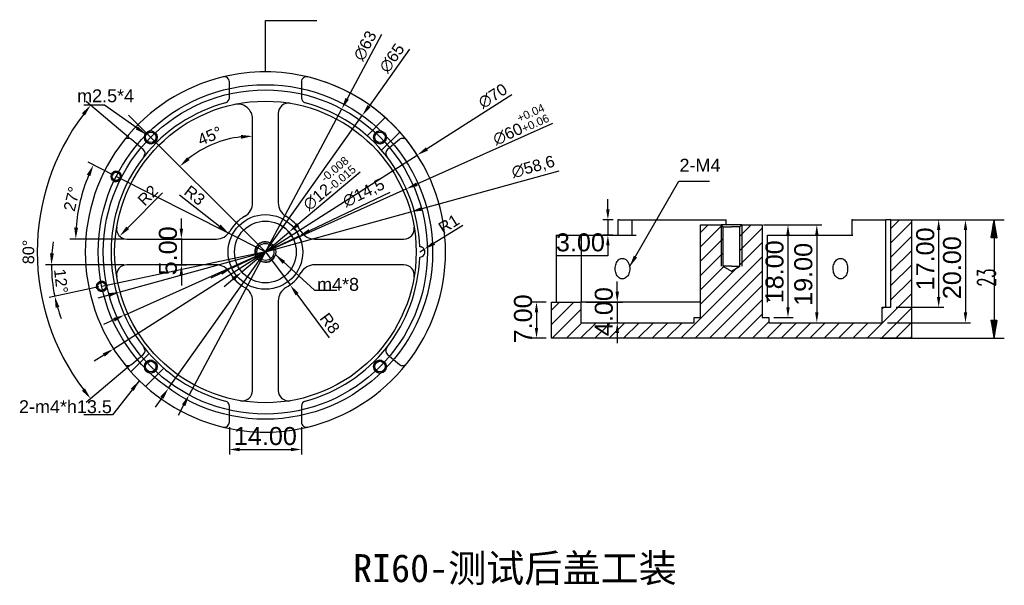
# Model space of a CAD drawing. Header units: millimetres. Extents: x 3108 to 3300, y 1499 to 1609.
import ezdxf
from ezdxf.lldxf.tags import DXFTag

# ---------------------------------------------------------------- set-up
doc = ezdxf.new("R2010")
doc.units = ezdxf.units.MM
doc.layers.add('标注线', color=90, linetype='Continuous')
doc.styles.add('blockfont', font='simplex.shx')
doc.styles.get("Standard").update_dxf_attribs({"font": 'arial.ttf'})
doc.styles.add('宋体', font='SimSun.ttf')
tags = doc.linetypes.add('DASHED', pattern=[25.72, 12.86, -12.86]).pattern_tags.tags
tags[6:7] = [DXFTag(74, 4), DXFTag(75, 0), DXFTag(340, '0'), DXFTag(46, 0.0), DXFTag(50, 0.0), DXFTag(44, 0.0), DXFTag(45, 0.0)]
tags[4:5] = [DXFTag(74, 4), DXFTag(75, 0), DXFTag(340, '0'), DXFTag(46, 0.0), DXFTag(50, 0.0), DXFTag(44, 0.0), DXFTag(45, 0.0)]
doc.dimstyles.new('ISO-25', dxfattribs={"dimscale": 0.9, "dimtxt": 2.5, "dimasz": 2.5, "dimexe": 1.25, "dimexo": 0.625, "dimtad": 1, "dimtxsty": 'Standard', "dimcen": 2.5, "dimadec": 0, "dimazin": 0, "dimtfac": 1, "dimtmove": 0, "dimatfit": 3, "dimfxl": 1, "dimarcsym": 0})
doc.dimstyles.new('ISO-25$0', dxfattribs={"dimtxt": 3.5, "dimasz": 2, "dimexe": 1, "dimexo": 1, "dimgap": 0.8, "dimtad": 1, "dimtoh": 1, "dimzin": 1, "dimdsep": 46, "dimtxsty": 'Standard', "dimcen": 0, "dimclrd": 256, "dimclre": 256, "dimclrt": 256, "dimadec": 0, "dimazin": 3, "dimtfac": 1, "dimtmove": 0, "dimatfit": 3, "dimfxl": 1, "dimlwd": -1, "dimarcsym": 0})

# ---------------------------------------------------------------- blocks, each defined once
blk = doc.blocks.new('*D21')
at = {"transparency": 16777216}
for p, q in [((3224.51, 1555.88), (3224.51, 1557.88)), ((3224.51, 1553.88), (3224.51, 1549.88)), ((3224.51, 1547.88), (3224.51, 1545.88))]:
    blk.add_line(p, q, dxfattribs=at)
at = {"lineweight": -2, "transparency": 16777216}
for p, q in [((3218.4, 1553.88), (3225.51, 1553.88)), ((3218.4, 1549.88), (3225.51, 1549.88))]:
    blk.add_line(p, q, dxfattribs=at)
at = {"transparency": 16777216}
for points in [[(3224.18, 1555.88), (3224.85, 1555.88), (3224.51, 1553.88)], [(3224.18, 1547.88), (3224.85, 1547.88), (3224.51, 1549.88)]]:
    blk.add_solid(points, dxfattribs=at)
at = {"layer": 'Defpoints', "color": 0, "transparency": 16777216}
for p in [(3217.4, 1553.88), (3217.4, 1549.88), (3224.51, 1549.88)]:
    blk.add_point(p, dxfattribs=at)
at = {"transparency": 16777216, "insert": (3220.14, 1547.27), "char_height": 3.5, "attachment_point": 1, "rotation": 90}
blk.add_mtext('4.00', dxfattribs=at)
blk = doc.blocks.new('*D22')
at = {"lineweight": -2, "transparency": 16777216}
for p, q in [((3210.7, 1553.88), (3207.82, 1553.88)), ((3210.7, 1546.88), (3207.82, 1546.88))]:
    blk.add_line(p, q, dxfattribs=at)
at = {"transparency": 16777216}
blk.add_line((3208.82, 1551.88), (3208.82, 1548.88), dxfattribs=at)
for points in [[(3208.48, 1551.88), (3209.15, 1551.88), (3208.82, 1553.88)], [(3208.48, 1548.88), (3209.15, 1548.88), (3208.82, 1546.88)]]:
    blk.add_solid(points, dxfattribs=at)
at = {"layer": 'Defpoints', "color": 0, "transparency": 16777216}
for p in [(3211.7, 1553.88), (3208.82, 1546.88), (3211.7, 1546.88)]:
    blk.add_point(p, dxfattribs=at)
at = {"transparency": 16777216, "insert": (3204.44, 1545.86), "char_height": 3.5, "attachment_point": 1, "rotation": 90}
blk.add_mtext('7.00', dxfattribs=at)
blk = doc.blocks.new('*D23')
at = {"lineweight": -2, "transparency": 16777216}
for p, q in [((3278.7, 1569.88), (3293.18, 1569.88)), ((3277, 1549.88), (3293.18, 1549.88))]:
    blk.add_line(p, q, dxfattribs=at)
at = {"transparency": 16777216}
blk.add_line((3292.18, 1567.88), (3292.18, 1551.88), dxfattribs=at)
for points in [[(3291.85, 1567.88), (3292.52, 1567.88), (3292.18, 1569.88)], [(3291.85, 1551.88), (3292.52, 1551.88), (3292.18, 1549.88)]]:
    blk.add_solid(points, dxfattribs=at)
at = {"layer": 'Defpoints', "color": 0, "transparency": 16777216}
for p in [(3277.7, 1569.88), (3276, 1549.88), (3292.18, 1549.88)]:
    blk.add_point(p, dxfattribs=at)
at = {"transparency": 16777216, "insert": (3287.81, 1554.45), "char_height": 3.5, "attachment_point": 1, "rotation": 90}
blk.add_mtext('20.00', dxfattribs=at)
blk = doc.blocks.new('*D24')
at = {"lineweight": -2, "transparency": 16777216}
for p, q in [((3278.7, 1569.88), (3287.97, 1569.88)), ((3278.7, 1552.88), (3287.97, 1552.88))]:
    blk.add_line(p, q, dxfattribs=at)
at = {"transparency": 16777216}
blk.add_line((3286.97, 1567.88), (3286.97, 1554.88), dxfattribs=at)
for points in [[(3286.64, 1567.88), (3287.31, 1567.88), (3286.97, 1569.88)], [(3286.64, 1554.88), (3287.31, 1554.88), (3286.97, 1552.88)]]:
    blk.add_solid(points, dxfattribs=at)
at = {"layer": 'Defpoints', "color": 0, "transparency": 16777216}
for p in [(3277.7, 1569.88), (3277.7, 1552.88), (3286.97, 1552.88)]:
    blk.add_point(p, dxfattribs=at)
at = {"transparency": 16777216, "insert": (3282.6, 1556.15), "char_height": 3.5, "attachment_point": 1, "rotation": 90}
blk.add_mtext('17.00', dxfattribs=at)
blk = doc.blocks.new('*D25')
at = {"lineweight": -2, "transparency": 16777216}
for p, q in [((3252.93, 1568.88), (3258.69, 1568.88)), ((3254.95, 1550.88), (3258.69, 1550.88))]:
    blk.add_line(p, q, dxfattribs=at)
at = {"transparency": 16777216}
blk.add_line((3257.69, 1566.88), (3257.69, 1552.88), dxfattribs=at)
for points in [[(3257.35, 1566.88), (3258.02, 1566.88), (3257.69, 1568.88)], [(3257.35, 1552.88), (3258.02, 1552.88), (3257.69, 1550.88)]]:
    blk.add_solid(points, dxfattribs=at)
at = {"layer": 'Defpoints', "color": 0, "transparency": 16777216}
for p in [(3251.93, 1568.88), (3253.95, 1550.88), (3257.69, 1550.88)]:
    blk.add_point(p, dxfattribs=at)
at = {"transparency": 16777216, "insert": (3253.31, 1553.65), "char_height": 3.5, "attachment_point": 1, "rotation": 90}
blk.add_mtext('18.00', dxfattribs=at)
blk = doc.blocks.new('*D26')
at = {"lineweight": -2, "transparency": 16777216}
for p, q in [((3253.38, 1568.88), (3264.29, 1568.88)), ((3254.95, 1549.88), (3264.29, 1549.88))]:
    blk.add_line(p, q, dxfattribs=at)
at = {"transparency": 16777216}
blk.add_line((3263.29, 1566.88), (3263.29, 1551.88), dxfattribs=at)
for points in [[(3262.96, 1566.88), (3263.62, 1566.88), (3263.29, 1568.88)], [(3262.96, 1551.88), (3263.62, 1551.88), (3263.29, 1549.88)]]:
    blk.add_solid(points, dxfattribs=at)
at = {"layer": 'Defpoints', "color": 0, "transparency": 16777216}
for p in [(3252.38, 1568.88), (3253.95, 1549.88), (3263.29, 1549.88)]:
    blk.add_point(p, dxfattribs=at)
at = {"transparency": 16777216, "insert": (3258.91, 1553.15), "char_height": 3.5, "attachment_point": 1, "rotation": 90}
blk.add_mtext('19.00', dxfattribs=at)
blk = doc.blocks.new('*D27')
at = {"transparency": 16777216}
for p, q in [((3139.81, 1568.12), (3139.81, 1570.12)), ((3139.81, 1566.12), (3139.81, 1561.12)), ((3139.81, 1559.12), (3139.81, 1557.12))]:
    blk.add_line(p, q, dxfattribs=at)
at = {"lineweight": -2, "transparency": 16777216}
for p, q in [((3139.95, 1566.12), (3138.81, 1566.12)), ((3138.91, 1561.12), (3140.81, 1561.12))]:
    blk.add_line(p, q, dxfattribs=at)
at = {"transparency": 16777216}
for points in [[(3139.47, 1568.12), (3140.14, 1568.12), (3139.81, 1566.12)], [(3139.47, 1559.12), (3140.14, 1559.12), (3139.81, 1561.12)]]:
    blk.add_solid(points, dxfattribs=at)
at = {"layer": 'Defpoints', "color": 0, "transparency": 16777216}
for p in [(3140.95, 1566.12), (3137.91, 1561.12), (3139.81, 1561.12)]:
    blk.add_point(p, dxfattribs=at)
at = {"transparency": 16777216, "insert": (3135.43, 1559.08), "char_height": 3.5, "attachment_point": 1, "rotation": 90}
blk.add_mtext('5.00', dxfattribs=at)
blk = doc.blocks.new('*D18')
at = {"color": 0, "lineweight": -2, "transparency": 16777216}
for p, q in [((3156.13, 1563.62), (3160.93, 1557.22)), ((3168.6, 1546.97), (3162.28, 1555.42))]:
    blk.add_line(p, q, dxfattribs=at)
at = {"color": 0, "transparency": 16777216}
blk.add_solid([(3162.58, 1555.64), (3161.98, 1555.19), (3160.93, 1557.22)], dxfattribs=at)
at = {"layer": 'Defpoints', "color": 0, "transparency": 16777216}
for p in [(3156.13, 1563.62), (3160.93, 1557.22)]:
    blk.add_point(p, dxfattribs=at)
at = {"color": 0, "transparency": 16777216, "insert": (3168.37, 1552.05), "char_height": 2.25, "attachment_point": 1, "rotation": 306.8249}
blk.add_mtext('R8', dxfattribs=at)
blk = doc.blocks.new('*D28')
at = {"color": 0, "lineweight": -2, "transparency": 16777216}
for p, q in [((3174.52, 1579.14), (3162.44, 1568.94)), ((3151.55, 1559.75), (3160.72, 1567.49)), ((3149.83, 1558.3), (3148.11, 1556.85))]:
    blk.add_line(p, q, dxfattribs=at)
blk.add_arc((3156.13, 1563.62), 6, 29.4122, 65.9495, dxfattribs=at)
at = {"color": 0, "transparency": 16777216}
for points in [[(3162.2, 1569.23), (3162.68, 1568.66), (3160.72, 1567.49)], [(3149.59, 1558.59), (3150.07, 1558.02), (3151.55, 1559.75)]]:
    blk.add_solid(points, dxfattribs=at)
at = {"layer": 'Defpoints', "color": 0, "transparency": 16777216}
for p in [(3160.72, 1567.49), (3151.55, 1559.75)]:
    blk.add_point(p, dxfattribs=at)
at = {"color": 0, "transparency": 16777216, "insert": (3162.16, 1574.46), "char_height": 2.25, "attachment_point": 1, "rotation": 40.1552}
blk.add_mtext('∅12{\\H0.7x;\\S-0.008^ -0.015;}', dxfattribs=at)
blk = doc.blocks.new('*D29')
at = {"color": 0, "lineweight": -2, "transparency": 16777216}
for p, q in [((3180.3, 1575.17), (3164.7, 1567.72)), ((3149.59, 1560.5), (3162.67, 1566.75)), ((3147.56, 1559.52), (3145.53, 1558.55))]:
    blk.add_line(p, q, dxfattribs=at)
blk.add_arc((3156.13, 1563.62), 7.25, 16.6629, 39.4803, dxfattribs=at)
at = {"color": 0, "transparency": 16777216}
for points in [[(3164.54, 1568.06), (3164.87, 1567.38), (3162.67, 1566.75)], [(3147.4, 1559.86), (3147.72, 1559.19), (3149.59, 1560.5)]]:
    blk.add_solid(points, dxfattribs=at)
at = {"layer": 'Defpoints', "color": 0, "transparency": 16777216}
for p in [(3162.67, 1566.75), (3149.59, 1560.5)]:
    blk.add_point(p, dxfattribs=at)
at = {"color": 0, "transparency": 16777216, "insert": (3170.85, 1574.36), "char_height": 2.25, "attachment_point": 1, "rotation": 25.5536}
blk.add_mtext('∅14,5', dxfattribs=at)
blk = doc.blocks.new('*D30')
at = {"color": 0, "lineweight": -2, "transparency": 16777216}
for p, q in [((3213.14, 1579.32), (3186.55, 1572)), ((3127.88, 1555.85), (3184.38, 1571.4)), ((3125.72, 1555.25), (3123.55, 1554.65))]:
    blk.add_line(p, q, dxfattribs=at)
at = {"color": 0, "transparency": 16777216}
for points in [[(3186.45, 1572.36), (3186.65, 1571.64), (3184.38, 1571.4)], [(3125.62, 1555.61), (3125.81, 1554.89), (3127.88, 1555.85)]]:
    blk.add_solid(points, dxfattribs=at)
at = {"layer": 'Defpoints', "color": 0, "transparency": 16777216}
for p in [(3184.38, 1571.4), (3127.88, 1555.85)]:
    blk.add_point(p, dxfattribs=at)
at = {"color": 0, "transparency": 16777216, "insert": (3203.72, 1580.19), "char_height": 2.25, "attachment_point": 1, "rotation": 15.3921}
blk.add_mtext('∅58,6', dxfattribs=at)
blk = doc.blocks.new('*D31')
at = {"color": 0, "lineweight": -2, "transparency": 16777216}
for p, q in [((3211.92, 1588.58), (3185.57, 1576.79)), ((3128.75, 1551.37), (3183.52, 1575.87)), ((3126.69, 1550.45), (3124.64, 1549.53))]:
    blk.add_line(p, q, dxfattribs=at)
at = {"color": 0, "transparency": 16777216}
for points in [[(3185.42, 1577.13), (3185.73, 1576.45), (3183.52, 1575.87)], [(3126.54, 1550.8), (3126.85, 1550.11), (3128.75, 1551.37)]]:
    blk.add_solid(points, dxfattribs=at)
at = {"layer": 'Defpoints', "color": 0, "transparency": 16777216}
for p in [(3183.52, 1575.87), (3128.75, 1551.37)]:
    blk.add_point(p, dxfattribs=at)
at = {"color": 0, "transparency": 16777216, "insert": (3199.42, 1587.8), "char_height": 2.25, "attachment_point": 1, "rotation": 24.1013}
blk.add_mtext('∅60{\\H0.7x;\\S+0.04^ +0.06;}', dxfattribs=at)
blk = doc.blocks.new('*D32')
at = {"color": 0, "lineweight": -2, "transparency": 16777216}
for p, q in [((3204.04, 1594.17), (3187.54, 1583.65)), ((3126.62, 1544.8), (3185.64, 1582.44)), ((3124.73, 1543.59), (3122.83, 1542.38))]:
    blk.add_line(p, q, dxfattribs=at)
blk.add_arc((3156.13, 1563.62), 35, 30.684, 75.4702, dxfattribs=at)
at = {"color": 0, "transparency": 16777216}
for points in [[(3187.34, 1583.97), (3187.74, 1583.33), (3185.64, 1582.44)], [(3124.52, 1543.91), (3124.93, 1543.28), (3126.62, 1544.8)]]:
    blk.add_solid(points, dxfattribs=at)
at = {"layer": 'Defpoints', "color": 0, "transparency": 16777216}
for p in [(3185.64, 1582.44), (3126.62, 1544.8)]:
    blk.add_point(p, dxfattribs=at)
at = {"color": 0, "transparency": 16777216, "insert": (3197.18, 1593.34), "char_height": 2.25, "attachment_point": 1, "rotation": 32.5256}
blk.add_mtext('∅70', dxfattribs=at)
blk = doc.blocks.new('*D19')
at = {"color": 0, "lineweight": -2, "transparency": 16777216}
for p, q in [((3194.49, 1568.77), (3188.9, 1565.33)), ((3186.13, 1563.62), (3186.98, 1564.15))]:
    blk.add_line(p, q, dxfattribs=at)
at = {"color": 0, "transparency": 16777216}
blk.add_solid([(3188.7, 1565.65), (3189.1, 1565.01), (3186.98, 1564.15)], dxfattribs=at)
at = {"layer": 'Defpoints', "color": 0, "transparency": 16777216}
for p in [(3186.13, 1563.62), (3186.98, 1564.15)]:
    blk.add_point(p, dxfattribs=at)
at = {"color": 0, "transparency": 16777216, "insert": (3191.77, 1569.08), "char_height": 2.25, "attachment_point": 5, "rotation": 31.6338}
blk.add_mtext('R1', dxfattribs=at)
blk = doc.blocks.new('*D33')
at = {"color": 0, "lineweight": -2, "transparency": 16777216}
for p, q in [((3184.15, 1603.04), (3176.27, 1591.95)), ((3137.31, 1537.13), (3174.96, 1590.11)), ((3136, 1535.3), (3134.7, 1533.46))]:
    blk.add_line(p, q, dxfattribs=at)
at = {"color": 0, "transparency": 16777216}
for points in [[(3175.96, 1592.16), (3176.57, 1591.73), (3174.96, 1590.11)], [(3135.7, 1535.52), (3136.31, 1535.08), (3137.31, 1537.13)]]:
    blk.add_solid(points, dxfattribs=at)
at = {"layer": 'Defpoints', "color": 0, "transparency": 16777216}
for p in [(3174.96, 1590.11), (3137.31, 1537.13)]:
    blk.add_point(p, dxfattribs=at)
at = {"color": 0, "transparency": 16777216, "insert": (3180.73, 1601.29), "char_height": 2.25, "attachment_point": 5, "rotation": 54.5964}
blk.add_mtext('∅65', dxfattribs=at)
blk = doc.blocks.new('*D34')
at = {"color": 0, "lineweight": -2, "transparency": 16777216}
for p, q in [((3178.67, 1605.85), (3172.03, 1593.4)), ((3141.3, 1535.83), (3170.97, 1591.41)), ((3140.24, 1533.85), (3139.18, 1531.86))]:
    blk.add_line(p, q, dxfattribs=at)
at = {"color": 0, "transparency": 16777216}
for points in [[(3171.69, 1593.57), (3172.36, 1593.22), (3170.97, 1591.41)], [(3139.91, 1534.02), (3140.57, 1533.67), (3141.3, 1535.83)]]:
    blk.add_solid(points, dxfattribs=at)
at = {"layer": 'Defpoints', "color": 0, "transparency": 16777216}
for p in [(3170.97, 1591.41), (3141.3, 1535.83)]:
    blk.add_point(p, dxfattribs=at)
at = {"color": 0, "transparency": 16777216, "insert": (3175.51, 1603.69), "char_height": 2.25, "attachment_point": 5, "rotation": 61.9091}
blk.add_mtext('∅63', dxfattribs=at)
blk = doc.blocks.new('*D20')
at = {"color": 0, "lineweight": -2, "transparency": 16777216}
blk.add_line((3139.45, 1574.73), (3147.2, 1568.66), dxfattribs=at)
at = {"color": 0, "transparency": 16777216}
blk.add_solid([(3147.43, 1568.96), (3146.97, 1568.36), (3148.97, 1567.27)], dxfattribs=at)
at = {"layer": 'Defpoints', "color": 0, "transparency": 16777216}
for p in [(3146.61, 1569.12), (3148.97, 1567.27)]:
    blk.add_point(p, dxfattribs=at)
at = {"color": 0, "transparency": 16777216, "insert": (3142.38, 1574.61), "char_height": 2.25, "attachment_point": 5, "rotation": 321.91}
blk.add_mtext('R3', dxfattribs=at)
blk = doc.blocks.new('*D35')
at = {"color": 0, "lineweight": -2, "transparency": 16777216}
blk.add_line((3136.14, 1575.11), (3129.38, 1568.3), dxfattribs=at)
at = {"color": 0, "transparency": 16777216}
blk.add_solid([(3129.12, 1568.56), (3129.65, 1568.04), (3127.8, 1566.7)], dxfattribs=at)
at = {"layer": 'Defpoints', "color": 0, "transparency": 16777216}
for p in [(3129.21, 1568.12), (3127.8, 1566.7)]:
    blk.add_point(p, dxfattribs=at)
at = {"color": 0, "transparency": 16777216, "insert": (3133.28, 1574.62), "char_height": 2.25, "attachment_point": 5, "rotation": 45.1962}
blk.add_mtext('R2', dxfattribs=at)
blk = doc.blocks.new('*D36')
at = {"color": 0, "lineweight": -2, "transparency": 16777216}
blk.add_arc((3153.63, 1566.12), 19.99, 96.4509, 128.5491, dxfattribs=at)
at = {"color": 0, "transparency": 16777216}
for points in [[(3151.37, 1586.36), (3151.41, 1585.62), (3153.63, 1586.12)], [(3141.42, 1581.48), (3140.92, 1582.04), (3139.5, 1580.26)]]:
    blk.add_solid(points, dxfattribs=at)
at = {"layer": 'Defpoints', "color": 0, "transparency": 16777216}
for p in [(3129.56, 1590.2), (3153.63, 1589.47), (3148.46, 1585.44), (3153.63, 1573.15), (3156.13, 1563.62)]:
    blk.add_point(p, dxfattribs=at)
at = {"color": 0, "transparency": 16777216, "insert": (3145.33, 1586.17), "char_height": 2.25, "attachment_point": 5, "rotation": 22.5}
blk.add_mtext('45°', dxfattribs=at)
blk = doc.blocks.new('*D37')
at = {"lineweight": -2, "transparency": 16777216}
for p, q in [((3149.13, 1529.58), (3149.13, 1524.25)), ((3163.13, 1529.58), (3163.13, 1524.25))]:
    blk.add_line(p, q, dxfattribs=at)
at = {"transparency": 16777216}
blk.add_line((3151.13, 1525.25), (3161.13, 1525.25), dxfattribs=at)
for points in [[(3151.13, 1525.58), (3151.13, 1524.91), (3149.13, 1525.25)], [(3161.13, 1525.58), (3161.13, 1524.91), (3163.13, 1525.25)]]:
    blk.add_solid(points, dxfattribs=at)
at = {"layer": 'Defpoints', "color": 0, "transparency": 16777216}
for p in [(3149.13, 1530.58), (3163.13, 1530.58), (3163.13, 1525.25)]:
    blk.add_point(p, dxfattribs=at)
at = {"transparency": 16777216, "insert": (3156.13, 1527.83), "char_height": 3.5, "attachment_point": 5}
blk.add_mtext('14.00', dxfattribs=at)
blk = doc.blocks.new('*D38')
at = {"color": 0, "lineweight": -2, "transparency": 16777216}
for p, q in [((3129.67, 1585.83), (3121.31, 1592.84)), ((3129.67, 1541.42), (3121.31, 1534.4))]:
    blk.add_line(p, q, dxfattribs=at)
blk.add_arc((3156.13, 1563.62), 44.34, 142.908, 217.092, dxfattribs=at)
at = {"color": 0, "transparency": 16777216}
for points in [[(3120.47, 1590.6), (3121.06, 1590.13), (3122.17, 1592.12)], [(3121.06, 1537.12), (3120.47, 1536.65), (3122.17, 1535.12)]]:
    blk.add_solid(points, dxfattribs=at)
at = {"layer": 'Defpoints', "color": 0, "transparency": 16777216}
for p in [(3130.1, 1585.47), (3132.4, 1583.54), (3112.99, 1573.85), (3132.4, 1543.71), (3130.1, 1541.78)]:
    blk.add_point(p, dxfattribs=at)
at = {"color": 0, "transparency": 16777216, "insert": (3110.09, 1563.62), "char_height": 2.25, "attachment_point": 5, "rotation": 90}
blk.add_mtext('80°', dxfattribs=at)
blk = doc.blocks.new('*D39')
at = {"color": 0, "lineweight": -2, "transparency": 16777216}
for p, q in [((3126.64, 1578.56), (3121.72, 1581.05)), ((3128.64, 1566.12), (3118.15, 1566.12))]:
    blk.add_line(p, q, dxfattribs=at)
blk.add_arc((3151.2, 1566.12), 31.92, 157.1782, 175.9605, dxfattribs=at)
at = {"color": 0, "transparency": 16777216}
for points in [[(3121.44, 1578.66), (3122.12, 1578.35), (3122.72, 1580.55)], [(3119.73, 1568.36), (3118.98, 1568.38), (3119.28, 1566.12)]]:
    blk.add_solid(points, dxfattribs=at)
at = {"layer": 'Defpoints', "color": 0, "transparency": 16777216}
for p in [(3127.14, 1578.31), (3120.82, 1575.94), (3129.21, 1566.12), (3146.61, 1566.12), (3156.13, 1563.62)]:
    blk.add_point(p, dxfattribs=at)
at = {"color": 0, "transparency": 16777216, "insert": (3118.5, 1573.93), "char_height": 2.25, "attachment_point": 5, "rotation": 76.5693}
blk.add_mtext('27°', dxfattribs=at)
blk = doc.blocks.new('*D40')
at = {"color": 0, "lineweight": -2, "transparency": 16777216}
for p, q in [((3128.64, 1561.12), (3113.43, 1561.12)), ((3123.78, 1556.83), (3114.09, 1554.79))]:
    blk.add_line(p, q, dxfattribs=at)
for start, end in [(171.3091, 175.6545), (180, 191.8613), (196.2067, 200.5522)]:
    blk.add_arc((3144.23, 1561.12), 29.67, start, end, dxfattribs=at)
at = {"color": 0, "transparency": 16777216}
for points in [[(3115.02, 1563.36), (3114.27, 1563.39), (3114.56, 1561.12)], [(3115.37, 1552.75), (3116.1, 1552.93), (3115.19, 1555.02)]]:
    blk.add_solid(points, dxfattribs=at)
at = {"layer": 'Defpoints', "color": 0, "transparency": 16777216}
for p in [(3156.13, 1563.62), (3129.21, 1561.12), (3146.61, 1561.12), (3114.63, 1559.08), (3124.33, 1556.94)]:
    blk.add_point(p, dxfattribs=at)
at = {"color": 0, "transparency": 16777216, "insert": (3116.43, 1557.97), "char_height": 2.25, "attachment_point": 5, "rotation": 276.4713}
blk.add_mtext('12°', dxfattribs=at)
blk = doc.blocks.new('*D41')
at = {"transparency": 16777216}
for p, q in [((3222.69, 1571.88), (3222.69, 1573.88)), ((3222.69, 1569.88), (3222.69, 1566.88)), ((3222.69, 1564.88), (3222.69, 1562.88)), ((3222.69, 1562.88), (3212.81, 1562.88))]:
    blk.add_line(p, q, dxfattribs=at)
at = {"lineweight": -2, "transparency": 16777216}
for p, q in [((3223.74, 1569.88), (3221.69, 1569.88)), ((3223.62, 1566.88), (3221.69, 1566.88))]:
    blk.add_line(p, q, dxfattribs=at)
at = {"transparency": 16777216}
for points in [[(3222.35, 1571.88), (3223.02, 1571.88), (3222.69, 1569.88)], [(3222.35, 1564.88), (3223.02, 1564.88), (3222.69, 1566.88)]]:
    blk.add_solid(points, dxfattribs=at)
at = {"layer": 'Defpoints', "color": 0, "transparency": 16777216}
for p in [(3224.74, 1569.88), (3222.69, 1566.88), (3224.62, 1566.88)]:
    blk.add_point(p, dxfattribs=at)
at = {"transparency": 16777216, "insert": (3217.35, 1565.47), "char_height": 3.5, "attachment_point": 5}
blk.add_mtext('3.00', dxfattribs=at)

msp = doc.modelspace()

# ---------------------------------------------------------------- hatches: boundary and pattern name
h = msp.add_hatch()
h.set_pattern_fill('ANSI31', color=256, scale=0.62, style=0)
h.set_pattern_definition([(45, (3186.7452, 1491.174), (-1.39194, 1.39194), [])])
h.paths.add_polyline_path([(3246.702, 1546.883), (3211.702, 1546.883), (3211.702, 1553.883), (3217.402, 1553.883), (3217.402, 1549.883), (3239.452, 1549.883), (3239.452, 1550.883), (3240.702, 1550.883), (3240.702, 1568.883), (3244.702, 1568.883), (3245.052, 1568.533), (3245.052, 1560.883), (3246.702, 1559.891)])
h.paths.add_polyline_path([(3248.352, 1568.533), (3248.702, 1568.883), (3252.702, 1568.883), (3252.702, 1550.883), (3253.952, 1550.883), (3253.952, 1549.883), (3276.002, 1549.883), (3276.002, 1552.883), (3277.702, 1552.883), (3277.702, 1569.883), (3281.702, 1569.883), (3281.702, 1546.883), (3246.702, 1546.883), (3246.702, 1559.891), (3248.352, 1560.883)])
h = msp.add_hatch()
h.set_pattern_fill('ANSI31', color=256, scale=0.0062, style=0)
h.set_pattern_definition([(45, (3186.745228, 1491.174054), (-0.013919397, 0.013919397), [])])
h.paths.add_polyline_path([(3297.727, 1569.883), (3298.344, 1566.383), (3297.11, 1566.383)], flags=0)
h = msp.add_hatch()
h.set_pattern_fill('ANSI31', color=256, scale=0.0062, style=0)
h.set_pattern_definition([(45, (3186.745228, 1491.174054), (-0.013919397, 0.013919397), [])])
h.paths.add_polyline_path([(3297.727, 1546.883), (3297.11, 1550.383), (3298.344, 1550.383)], flags=0)

# ---------------------------------------------------------------- linework, layer by layer
for p, q in [((3156.134, 1608.623), (3166.134, 1608.623)), ((3149.134, 1593.573), (3149.134, 1596.668)), ((3163.134, 1596.668), (3163.134, 1593.573)), ((3158.634, 1590.549), (3158.634, 1573.149)), ((3153.634, 1573.149), (3153.634, 1589.467)), ((3132.399, 1583.539), (3130.099, 1585.468)), ((3182.168, 1585.468), (3179.869, 1583.539)), ((3224.623, 1569.883), (3224.623, 1566.883)), ((3224.857, 1569.883), (3224.623, 1569.883)), ((3224.857, 1569.883), (3226.786, 1569.883)), ((3226.786, 1569.883), (3228.17, 1569.883)), ((3227.419, 1566.883), (3227.419, 1569.883)), ((3228.17, 1569.883), (3245.703, 1569.883)), ((3245.703, 1569.883), (3245.702, 1569.883)), ((3245.703, 1568.882), (3245.703, 1569.883)), ((3270.08, 1569.883), (3270.08, 1566.883)), ((3270.294, 1569.883), (3270.08, 1569.883)), ((3270.294, 1569.883), (3276.686, 1569.883)), ((3276.686, 1552.883), (3276.686, 1569.883)), ((3277.702, 1569.883), (3276.686, 1569.883)), ((3277.702, 1552.883), (3277.702, 1569.883)), ((3277.702, 1569.883), (3281.702, 1569.883)), ((3277.702, 1569.883), (3299.727, 1569.883)), ((3281.702, 1569.883), (3281.702, 1546.883)), ((3297.727, 1569.883), (3297.727, 1546.883)), ((3240.702, 1550.883), (3240.702, 1568.883)), ((3240.702, 1568.883), (3244.702, 1568.883)), ((3244.702, 1568.883), (3244.702, 1560.883)), ((3246.702, 1568.883), (3244.702, 1568.883)), ((3244.702, 1568.883), (3245.052, 1568.533)), ((3245.052, 1568.533), (3246.702, 1568.533)), ((3245.052, 1568.533), (3245.052, 1560.883)), ((3248.702, 1568.883), (3246.702, 1568.883)), ((3248.352, 1568.533), (3246.702, 1568.533)), ((3248.352, 1568.533), (3248.702, 1568.883)), ((3248.352, 1560.883), (3248.352, 1568.533)), ((3248.702, 1568.883), (3248.702, 1560.883)), ((3248.702, 1568.883), (3252.702, 1568.883)), ((3252.702, 1568.883), (3252.702, 1550.883)), ((3129.207, 1566.123), (3146.607, 1566.123)), ((3165.66, 1566.123), (3183.06, 1566.123)), ((3212.657, 1566.883), (3212.657, 1553.883)), ((3212.657, 1566.883), (3213.657, 1566.883)), ((3213.657, 1566.883), (3216.753, 1566.883)), ((3216.753, 1566.883), (3217.719, 1566.883)), ((3217.531, 1553.883), (3217.531, 1566.883)), ((3217.719, 1566.883), (3228.17, 1566.883)), ((3253.702, 1566.883), (3254.444, 1566.883)), ((3253.702, 1553.883), (3253.702, 1566.883)), ((3254.444, 1566.883), (3270.294, 1566.883)), ((3146.607, 1561.123), (3129.207, 1561.123)), ((3183.06, 1561.123), (3165.66, 1561.123)), ((3244.702, 1560.883), (3244.702, 1560.883)), ((3245.052, 1560.883), (3246.702, 1559.891)), ((3246.702, 1560.883), (3245.052, 1560.883)), ((3246.702, 1560.883), (3248.352, 1560.883)), ((3246.702, 1559.891), (3248.352, 1560.883)), ((3248.702, 1560.883), (3248.702, 1560.883)), ((3153.634, 1536.696), (3153.634, 1554.096)), ((3158.634, 1554.096), (3158.634, 1536.696)), ((3211.702, 1553.883), (3217.402, 1553.883)), ((3211.702, 1546.883), (3211.702, 1553.883)), ((3240.702, 1553.883), (3217.402, 1553.883)), ((3217.402, 1553.883), (3217.402, 1549.883)), ((3276.002, 1549.883), (3276.002, 1552.883)), ((3276.002, 1552.883), (3277.702, 1552.883)), ((3217.402, 1549.883), (3239.452, 1549.883)), ((3239.452, 1549.883), (3239.452, 1550.883)), ((3239.452, 1550.883), (3240.702, 1550.883)), ((3252.702, 1550.883), (3253.952, 1550.883)), ((3253.952, 1550.883), (3253.952, 1549.883)), ((3253.952, 1549.883), (3276.002, 1549.883)), ((3246.702, 1546.883), (3211.702, 1546.883)), ((3281.702, 1546.883), (3246.702, 1546.883)), ((3275.629, 1546.883), (3299.727, 1546.883)), ((3130.099, 1541.777), (3132.399, 1543.707)), ((3179.869, 1543.707), (3182.168, 1541.777)), ((3149.134, 1530.577), (3149.134, 1533.673)), ((3163.134, 1533.673), (3163.134, 1530.577))]:
    msp.add_line(p, q)
at = {"color": 1, "linetype": 'DASHED', "ltscale": 0.1}
for q in [(3129.555, 1590.201), (3127.14, 1578.307), (3124.328, 1556.942)]:
    msp.add_line((3156.134, 1563.623), q, dxfattribs=at)
at = {"linetype": 'DASHED', "ltscale": 0.05}
for p, q in [((3179.428, 1589.745), (3175.885, 1586.203)), ((3178.714, 1583.374), (3182.256, 1586.917)), ((3133.553, 1543.871), (3130.011, 1540.328)), ((3132.839, 1537.5), (3136.382, 1541.042))]:
    msp.add_line(p, q, dxfattribs=at)
msp.add_lwpolyline([(3156.134, 1608.623, 0.26, 0.26, 0), (3156.134, 1598.623, 0.26, 0.26, 0)], format="xyseb")
for points in [[(3226.951, 1560.383), (3226.939, 1560.132), (3226.903, 1559.886), (3226.845, 1559.646), (3226.765, 1559.419), (3226.665, 1559.208), (3226.545, 1559.013), (3226.41, 1558.842), (3226.261, 1558.694), (3226.1, 1558.573), (3225.932, 1558.481), (3225.756, 1558.418), (3225.579, 1558.387), (3225.401, 1558.386), (3225.226, 1558.418), (3225.057, 1558.48), (3224.896, 1558.573), (3224.745, 1558.694), (3224.608, 1558.841), (3224.484, 1559.013), (3224.376, 1559.206), (3224.287, 1559.418), (3224.215, 1559.646), (3224.164, 1559.884), (3224.133, 1560.13), (3224.122, 1560.382), (3224.132, 1560.632), (3224.164, 1560.879), (3224.215, 1561.118), (3224.286, 1561.344), (3224.376, 1561.558), (3224.483, 1561.751), (3224.606, 1561.922), (3224.744, 1562.071), (3224.894, 1562.191), (3225.056, 1562.284), (3225.225, 1562.347), (3225.399, 1562.379), (3225.577, 1562.379), (3225.755, 1562.348), (3225.929, 1562.285), (3226.099, 1562.193), (3226.259, 1562.073), (3226.409, 1561.925), (3226.544, 1561.753), (3226.663, 1561.561), (3226.764, 1561.348), (3226.844, 1561.121), (3226.903, 1560.883), (3226.939, 1560.635), (3226.951, 1560.383)], [(3269.283, 1560.383), (3269.272, 1560.132), (3269.241, 1559.886), (3269.19, 1559.646), (3269.119, 1559.419), (3269.029, 1559.208), (3268.921, 1559.013), (3268.798, 1558.842), (3268.66, 1558.694), (3268.509, 1558.573), (3268.349, 1558.481), (3268.179, 1558.418), (3268.005, 1558.387), (3267.828, 1558.386), (3267.649, 1558.418), (3267.475, 1558.48), (3267.306, 1558.573), (3267.145, 1558.694), (3266.996, 1558.841), (3266.86, 1559.013), (3266.741, 1559.206), (3266.641, 1559.418), (3266.56, 1559.646), (3266.502, 1559.884), (3266.466, 1560.13), (3266.454, 1560.382), (3266.466, 1560.632), (3266.501, 1560.879), (3266.56, 1561.118), (3266.639, 1561.344), (3266.74, 1561.558), (3266.859, 1561.751), (3266.994, 1561.922), (3267.144, 1562.071), (3267.303, 1562.191), (3267.473, 1562.284), (3267.648, 1562.347), (3267.825, 1562.379), (3268.003, 1562.379), (3268.178, 1562.348), (3268.347, 1562.285), (3268.508, 1562.193), (3268.659, 1562.073), (3268.797, 1561.925), (3268.921, 1561.753), (3269.028, 1561.561), (3269.118, 1561.348), (3269.189, 1561.121), (3269.241, 1560.883), (3269.272, 1560.635), (3269.283, 1560.383)]]:
    msp.add_lwpolyline(points, close=True)
at = {"color": 1, "linetype": 'DASHED', "ltscale": 0.1}
for radius in [32.5, 31.5]:
    msp.add_circle((3156.134, 1563.623), radius, dxfattribs=at)
for centre, radius in [((3156.134, 1563.623), 29.3), ((3133.86, 1585.896), 1.25), ((3133.86, 1585.896), 1.025), ((3178.407, 1585.896), 1.25), ((3178.407, 1585.896), 1.025), ((3127.14, 1578.307), 1), ((3127.14, 1578.307), 0.8), ((3156.134, 1563.623), 7.25), ((3156.134, 1563.623), 6), ((3156.134, 1563.623), 2), ((3156.134, 1563.623), 1.65), ((3124.328, 1556.942), 1), ((3124.328, 1556.942), 0.8), ((3133.86, 1541.349), 1.25), ((3133.86, 1541.349), 1.025), ((3178.407, 1541.349), 1.25), ((3178.407, 1541.349), 1.025)]:
    msp.add_circle(centre, radius)
for centre, radius, start, end in [((3156.134, 1563.623), 35, 76.39104, 103.60896), ((3156.134, 1563.623), 35, 103.60896, 141.68541), ((3148.134, 1596.668), 1, 0, 103.60896), ((3164.134, 1596.668), 1, 76.39104, 180), ((3156.134, 1563.623), 35, 38.31459, 76.39104), ((3156.134, 1563.623), 30, 104.95525, 141.84857), ((3148.134, 1593.573), 1, 284.95525, 0), ((3150.735, 1589.467), 2.898, 0, 101.79812), ((3160.634, 1590.549), 2, 80.51234, 180), ((3164.134, 1593.573), 1, 180, 255.04475), ((3156.134, 1563.623), 30, 38.15143, 75.04475), ((3133.86, 1585.896), 1.25, 75, 345), ((3178.407, 1585.896), 1.25, 75, 345), ((3156.134, 1563.623), 35, 141.68541, 218.31459), ((3129.457, 1584.702), 1, 50, 141.68541), ((3182.811, 1584.702), 1, 38.31459, 130), ((3156.134, 1563.623), 35, 321.68541, 38.31459), ((3131.756, 1582.773), 1, 321.84857, 50), ((3180.511, 1582.773), 1, 130, 218.15143), ((3156.134, 1563.623), 30, 141.84857, 218.15143), ((3156.134, 1563.623), 30, 1.90995, 38.15143), ((3127.14, 1578.307), 1, 75, 345), ((3150.634, 1573.149), 3, 300, 0), ((3161.634, 1573.149), 3, 180, 240), ((3156.134, 1563.623), 8, 120, 150), ((3156.134, 1563.623), 8, 30, 60), ((3129.207, 1568.123), 2, 170.51234, 270), ((3146.607, 1569.123), 3, 270, 330), ((3165.66, 1569.123), 3, 210, 270), ((3183.06, 1568.123), 2, 270, 9.48766), ((3156.134, 1563.623), 2, 75, 345), ((3186.134, 1563.623), 1, 269.04503, 90.95497), ((3156.134, 1563.623), 30, 321.84857, 358.09005), ((3129.207, 1559.123), 2, 90, 189.48766), ((3146.607, 1558.123), 3, 30, 90), ((3156.134, 1563.623), 8, 210, 240), ((3156.134, 1563.623), 8, 300, 330), ((3165.66, 1558.123), 3, 90, 150), ((3183.06, 1559.123), 2, 350.51234, 90), ((3124.328, 1556.942), 1, 75, 345), ((3150.634, 1554.096), 3, 0, 60), ((3161.634, 1554.096), 3, 120, 180), ((3131.756, 1544.473), 1, 310, 38.15143), ((3156.134, 1563.623), 30, 218.15143, 255.04475), ((3156.134, 1563.623), 30, 284.95525, 321.84857), ((3180.511, 1544.473), 1, 141.84857, 230), ((3133.86, 1541.349), 1.25, 75, 345), ((3178.407, 1541.349), 1.25, 75, 345), ((3156.134, 1563.623), 35, 218.31459, 256.39104), ((3129.457, 1542.543), 1, 218.31459, 310), ((3156.134, 1563.623), 35, 283.60896, 321.68541), ((3182.811, 1542.543), 1, 230, 321.68541), ((3151.634, 1536.696), 2, 260.51234, 0), ((3160.634, 1536.696), 2, 180, 279.48766), ((3148.134, 1533.673), 1, 0, 75.04475), ((3164.134, 1533.673), 1, 104.95525, 180), ((3148.134, 1530.577), 1, 256.39104, 0), ((3156.134, 1563.623), 35, 256.39104, 283.60896), ((3164.134, 1530.577), 1, 180, 283.60896)]:
    msp.add_arc(centre, radius, start, end)

# ---------------------------------------------------------------- texts
at = {"char_height": 2.5, "attachment_point": 1}
for s, insert, width in [('m2.5*4', (3119.548, 1595.218), 30.67359), ('2-M4', (3236.61, 1581.725), 14.74838), ('m4*8', (3166.178, 1558.57), 6.95649), ('2-m4*h13.5', (3108.249, 1534.808), 25.79011)]:
    msp.add_mtext(s, dxfattribs=dict(at, insert=insert, width=width))
at = {"insert": (3297.993, 1556.878), "char_height": 3.5, "attachment_point": 7, "rotation": 90, "line_spacing_factor": 0.63253, "style": 'blockfont'}
msp.add_mtext('\\W0.5790;23', dxfattribs=at)
at = {"layer": '标注线', "color": 1, "lineweight": 13, "insert": (3173.173, 1504.906), "char_height": 5.43017, "width": 72.54803, "attachment_point": 1, "style": '宋体'}
msp.add_mtext('RI60-测试后盖工装', dxfattribs=at)

# ---------------------------------------------------------------- dimensions: what is measured, and where the dimension line sits
for p1, p2, picture, middle in [((3141.301, 1535.833), (3170.966, 1591.412), '*D34', (3177.074, 1602.856)), ((3137.305, 1537.132), (3174.962, 1590.113), '*D33', (3182.175, 1600.261)), ((3126.623, 1544.804), (3185.644, 1582.441), '*D32', (3201.175, 1592.345)), ((3127.884, 1555.846), (3184.383, 1571.399), '*D30', (3208.603, 1578.067)), ((3149.593, 1560.495), (3162.674, 1566.75), '*D29', (3176.039, 1573.14))]:
    dim = msp.add_diameter_dim_2p(p1=p1, p2=p2, dimstyle='ISO-25')
    dim.commit()
    dim.dimension.update_dxf_attribs({"geometry": picture, "text_midpoint": middle, "dimtype": 163})
for p1, p2, text, picture, middle in [((3128.749, 1551.372), (3183.518, 1575.873), '<>{\\H0.7x;\\S+0.04^ +0.06;}', '*D31', (3206.311, 1586.07)), ((3151.548, 1559.753), (3160.719, 1567.492), '<>{\\H0.7x;\\S-0.008^ -0.015;}', '*D28', (3169.544, 1574.937))]:
    dim = msp.add_diameter_dim_2p(p1=p1, p2=p2, text=text, dimstyle='ISO-25')
    dim.commit()
    dim.dimension.update_dxf_attribs({"geometry": picture, "text_midpoint": middle, "dimtype": 163})
for base, line1, line2, picture, middle in [((3112.993, 1573.847), ((3130.099, 1541.777), (3132.399, 1543.707)), ((3132.399, 1583.539), (3130.099, 1585.468)), '*D38', (3111.798, 1563.623)), ((3114.627, 1559.076), ((3146.607, 1561.123), (3129.207, 1561.123)), ((3156.134, 1563.623), (3124.328, 1556.942)), '*D40', (3114.746, 1557.778))]:
    dim = msp.add_angular_dim_2l(base=base, line1=line1, line2=line2, dimstyle='ISO-25')
    dim.commit()
    dim.dimension.update_dxf_attribs({"geometry": picture, "text_midpoint": middle, "dimtype": 162})
for base, line1, line2, picture, middle in [((3148.459, 1585.436), ((3153.634, 1573.149), (3153.634, 1589.467)), ((3156.134, 1563.623), (3129.555, 1590.201)), '*D36', (3145.329, 1586.172)), ((3120.824, 1575.937), ((3156.134, 1563.623), (3127.14, 1578.307)), ((3129.207, 1566.123), (3146.607, 1566.123)), '*D39', (3118.505, 1573.93))]:
    dim = msp.add_angular_dim_2l(base=base, line1=line1, line2=line2, dimstyle='ISO-25')
    dim.commit()
    dim.dimension.update_dxf_attribs({"geometry": picture, "text_midpoint": middle})
for center, mpoint, picture, middle in [((3129.207, 1568.123), (3127.798, 1566.704), '*D35', (3134.478, 1573.43)), ((3146.607, 1569.123), (3148.968, 1567.272), '*D20', (3141.319, 1573.268)), ((3156.134, 1563.623), (3160.929, 1557.219), '*D18', (3167.173, 1548.879))]:
    dim = msp.add_radius_dim(center=center, mpoint=mpoint, dimstyle='ISO-25')
    dim.commit()
    dim.dimension.update_dxf_attribs({"geometry": picture, "text_midpoint": middle, "dimtype": 164})
for base, p1, p2, angle, picture, middle in [((3222.686, 1566.883), (3224.74, 1569.883), (3224.623, 1566.883), 90, '*D41', (3217.347, 1565.471)), ((3163.134, 1525.246), (3149.134, 1530.577), (3163.134, 1530.577), 180, '*D37', (3156.134, 1527.833))]:
    dim = msp.add_linear_dim(base=base, p1=p1, p2=p2, angle=angle, dimstyle='ISO-25$0')
    dim.commit()
    dim.dimension.update_dxf_attribs({"geometry": picture, "text_midpoint": middle})
dim = msp.add_radius_dim(center=(3186.134, 1563.623), mpoint=(3186.985, 1564.147), dimstyle='ISO-25')
dim.commit()
dim.dimension.update_dxf_attribs({"geometry": '*D19', "text_midpoint": (3191.767, 1569.081)})
for base, p1, p2, picture, middle in [((3139.805, 1561.123), (3140.948, 1566.123), (3137.907, 1561.123), '*D27', (3139.805, 1563.623)), ((3257.688, 1550.883), (3251.931, 1568.883), (3253.952, 1550.883), '*D25', (3257.688, 1559.383)), ((3263.288, 1549.883), (3252.379, 1568.883), (3253.952, 1549.883), '*D26', (3263.288, 1558.883)), ((3224.513, 1549.883), (3217.402, 1553.883), (3217.402, 1549.883), '*D21', (3224.513, 1551.883)), ((3208.817, 1546.883), (3211.702, 1553.883), (3211.702, 1546.883), '*D22', (3208.817, 1550.383))]:
    dim = msp.add_linear_dim(base=base, p1=p1, p2=p2, angle=90, dimstyle='ISO-25$0')
    dim.commit()
    dim.dimension.update_dxf_attribs({"geometry": picture, "text_midpoint": middle, "dimtype": 160})
at = {"color": 1}
for base, p2, picture, middle in [((3292.182, 1549.883), (3276.002, 1549.883), '*D23', (3292.182, 1560.383)), ((3286.974, 1552.883), (3277.702, 1552.883), '*D24', (3286.974, 1561.883))]:
    dim = msp.add_linear_dim(base=base, p1=(3277.702, 1569.883), p2=p2, angle=90, dimstyle='ISO-25$0', dxfattribs=at)
    dim.commit()
    dim.dimension.update_dxf_attribs({"geometry": picture, "text_midpoint": middle, "dimtype": 160})

# ---------------------------------------------------------------- leaders
for points in [[(3132.991, 1586.441), (3124.834, 1592.153), (3120.862, 1592.153)], [(3226.921, 1560.759), (3236.499, 1577.367), (3242.421, 1577.367)], [(3158.065, 1563.105), (3165.66, 1556.193), (3170.018, 1556.193)], [(3131.644, 1538.617), (3126.42, 1531.973), (3120.846, 1531.973)]]:
    msp.add_leader(points, dimstyle='ISO-25', override={"dimgap": 0.625, "dimtad": 0})

doc.saveas('drawing.dxf')
